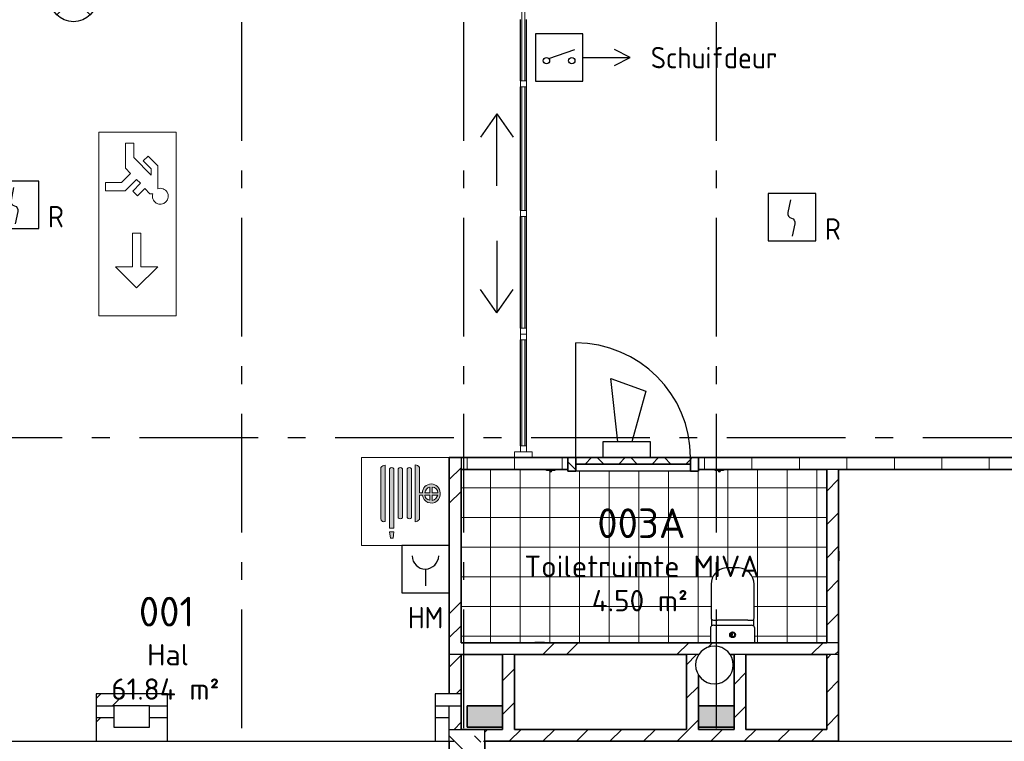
# Model space of a CAD drawing. Header units: millimetres. Extents: x -285236 to 84130, y -470 to 79511.
# Tile 72 of 192: x -15242 to -6945, y 22403 to 28483. Entities that reach past the tile are written whole.
import ezdxf
from ezdxf.enums import TextEntityAlignment as Align

# ---------------------------------------------------------------- set-up
doc = ezdxf.new("R2010")
doc.units = ezdxf.units.MM
doc.linetypes.add('NLRS_stramien', pattern=[1650, 1000, -250, 150, -250])
doc.layers.add('EL6511--', color=3, linetype='Continuous')
doc.layers.add('XREF', color=254, linetype='Continuous')
doc.styles.add('ISOCPEUR_1', font='isocpeur.ttf', dxfattribs={"height": 250})
doc.styles.add('ISOCPEUR_3', font='isocpeur.ttf', dxfattribs={"height": 180})
doc.styles.add('STABICAD-018', font='ISOCP.SHX', dxfattribs={"height": 180})
pattern_1 = [(45, (-29374, 17038.6), (-565.685, 565.685), []), (45, (-29174, 17038.6), (-565.685, 565.685), [])]
pattern_2 = [(45, (-29773.96, 17038.63), (-141.4214, 141.4214), [])]
pattern_3 = [(0, (-29773.96, 17038.63), (0, 250), []), (90, (-29773.96, 17038.63), (-250, 2e-14), [])]
pattern_4 = [(45, (-29773.96, 17038.63), (-141.4214, 141.4214), []), (135, (-29773.96, 17038.63), (-141.4214, -141.4214), [])]

# ---------------------------------------------------------------- blocks, each defined once
blk = doc.blocks.new('VB654UEH')
at = {"color": 0, "linetype": 'Continuous'}
for p, q in [((-2, 5), (-2, 1)), ((2, 5), (-2, 5)), ((2, 1), (2, 5)), ((-0.878, 2.922), (1.333, 3.667)), ((6, 3), (4.667, 3.667)), ((2, 3), (6, 3)), ((4.667, 2.333), (6, 3)), ((-2, 1), (2, 1))]:
    blk.add_line(p, q, dxfattribs=at)
for centre in [(-1.067, 2.733), (1.067, 2.733)]:
    blk.add_circle(centre, 0.267, dxfattribs=at)
at = {"color": 0, "linetype": 'Continuous', "style": 'STABICAD-018'}
for tag, p in [('CODING1', (-0.474, 15.785)), ('CODING2', (-0.2, 13.325)), ('ARTICLECODE', (1.447, 11.055)), ('FIREPROTECTION_PANEL', (1.447, 8.745)), ('FIREPROTECTION_ZONE', (0.796, 6.476)), ('FIREPROTECTION_HARDWARENUMBER', (8.083, 0.394))]:
    blk.add_attdef(tag, text='', height=1.8, dxfattribs=at).set_placement(p, align=Align.MIDDLE)
blk = doc.blocks.new('VB653ORM')
at = {"color": 0, "linetype": 'Continuous'}
for p, q in [((-2, 2), (-2, -2)), ((2, 2), (-2, 2)), ((2, -2), (2, 2)), ((-2, -2), (2, -2))]:
    blk.add_line(p, q, dxfattribs=at)
blk.add_lwpolyline([(-0.115, 1.468), (-0.337, 0.383, 0.399092), (-0.043, -0.089, -0.403068), (0.246, -0.559), (0.017, -1.602)], format="xyb", dxfattribs=at)
at = {"color": 0, "linetype": 'Continuous', "style": 'STABICAD-018'}
for tag, p in [('CODING1', (-1.221, 12.191)), ('CODING2', (-0.947, 9.731)), ('ARTICLECODE', (0.777, 6.96)), ('FIREPROTECTION_PANEL', (0.777, 4.649)), ('FIREPROTECTION_ZONE', (0.049, 2.882)), ('FIREPROTECTION_HARDWARENUMBER', (5.423, -4.399))]:
    blk.add_attdef(tag, text='', height=1.8, dxfattribs=at).set_placement(p, align=Align.MIDDLE)
blk.add_attdef('TEXT1', (3.46, -3.379), '', height=1.8, dxfattribs=at)
blk = doc.blocks.new('VB654ASG')
at = {"color": 0, "linetype": 'Continuous'}
blk.add_lwpolyline([(-0.743, 2.333), (-1.333, 7.667), (1.619, 6.6), (0.438, 2.333)], dxfattribs=at)
blk.add_lwpolyline([(2, 1), (2, 2.333), (-2, 2.333), (-2, 1)], close=True, dxfattribs=at)
at = {"color": 0, "linetype": 'Continuous', "style": 'STABICAD-018'}
for tag, p in [('CODING1', (4.741, 13.372)), ('CODING2', (5.016, 10.912)), ('ARTICLECODE', (6.529, 8.71)), ('FIREPROTECTION_PANEL', (6.529, 6.4)), ('FIREPROTECTION_ZONE', (6.011, 4.064)), ('FIREPROTECTION_HARDWARENUMBER', (13.565, -0.707))]:
    blk.add_attdef(tag, text='', height=1.8, dxfattribs=at).set_placement(p, align=Align.MIDDLE)
blk = doc.blocks.new('VB653HAM')
at = {"color": 0, "linetype": 'Continuous'}
for p, q in [((-2, 5), (-2, 1)), ((2, 5), (-2, 5)), ((2, 1), (2, 5)), ((0, 3), (0, 1.593)), ((-2, 1), (2, 1))]:
    blk.add_line(p, q, dxfattribs=at)
for major_axis, ratio, start_param, end_param in [((-0.795, 0.795), 0.999959, 0.785419, 2.356174), ((0.819, 0.819), 0.942311, 3.956683, 5.468095)]:
    blk.add_ellipse((0, 4.124), major_axis=major_axis, ratio=ratio, start_param=start_param, end_param=end_param, dxfattribs=at)
at = {"color": 0, "linetype": 'Continuous', "style": 'STABICAD-018'}
for tag, p in [('CODING1', (-0.941, 16.073)), ('CODING2', (-0.667, 13.612)), ('ARTICLECODE', (0.806, 11.293)), ('FIREPROTECTION_PANEL', (0.806, 8.983)), ('FIREPROTECTION_ZONE', (0.329, 6.764)), ('FIREPROTECTION_HARDWARENUMBER', (8.604, 4.455))]:
    blk.add_attdef(tag, text='', height=1.8, dxfattribs=at).set_placement(p, align=Align.MIDDLE)
blk.add_attdef('TEXT1', (2.861, 0.017), '', height=1.8, dxfattribs=at)
blk = doc.blocks.new('VB654NVI')
at = {"color": 0, "linetype": 'Continuous'}
for p, q in [((-1.414, 1.586), (1.414, 4.414)), ((-1.414, 4.414), (1.414, 1.586))]:
    blk.add_line(p, q, dxfattribs=at)
blk.add_circle((0, 3), 2, dxfattribs=at)
at = {"color": 0, "linetype": 'Continuous', "style": 'STABICAD-018'}
for tag, p in [('ARTICLECODE', (-2.661, 12.862)), ('FIREPROTECTION_PANEL', (0.003, 9.854)), ('CODING', (0, 7))]:
    blk.add_attdef(tag, text='', height=1.8, dxfattribs=at).set_placement(p, align=Align.MIDDLE)

msp = doc.modelspace()

# ---------------------------------------------------------------- hatches: boundary and pattern name
at = {"layer": 'XREF'}
h = msp.add_hatch(color=256, dxfattribs=at)
h.paths.add_polyline_path([(-11619.9934, 24052.653), (-11619.9934, 24792.6047), (-11622.1304, 24792.6047), (-11622.1304, 24052.653)])
h.paths.add_polyline_path([(-12095.2508, 24115.3867), (-12089.6762, 24168.4255), (-12124.7878, 24168.4255), (-12117.9169, 24115.3867)])
h.paths.add_polyline_path([(-12089.6762, 24197.7799), (-12089.6762, 24697.9888), (-12094.382, 24705.6389), (-12098.0028, 24708.3857), (-12102.2334, 24710.1771), (-12107.1229, 24710.9051), (-12107.3411, 24710.9051), (-12111.85, 24710.3296), (-12116.1718, 24708.5989), (-12122.192, 24703.0405), (-12122.855, 24702.2241), (-12124.7878, 24697.9888), (-12124.7878, 24197.7799), (-12095.2508, 24197.7799)])
h.paths.add_polyline_path([(-11910.3554, 24251.8892), (-11895.3912, 24255.5713), (-11889.1163, 24258.1676), (-11879.9394, 24264.4741), (-11872.2769, 24272.5533), (-11872.2769, 24477.5456), (-11846.6654, 24477.5456), (-11842.7935, 24459.6539), (-11834.6704, 24443.2489), (-11822.788, 24429.3236), (-11807.8653, 24418.7207), (-11790.4723, 24412.0404), (-11772.6412, 24409.8095), (-11754.4717, 24412.0404), (-11737.3967, 24418.6399), (-11722.4498, 24429.2085), (-11710.5354, 24443.1065), (-11702.3747, 24459.4928), (-11698.4617, 24477.3756), (-11699.0331, 24495.6726), (-11702.3747, 24516.9691), (-11710.5354, 24535.0446), (-11722.6714, 24549.9538), (-11736.4976, 24560.563), (-11754.5691, 24568.0484), (-11773.9621, 24570.6016), (-11793.3552, 24568.0484), (-11811.5623, 24560.4589), (-11826.945, 24548.6554), (-11838.8526, 24533.1371), (-11846.338, 24515.0656), (-11848.8911, 24495.6726), (-11872.2769, 24495.6726), (-11873.0649, 24710.9051), (-11879.4383, 24718.8228), (-11888.5527, 24725.7049), (-11899.07, 24730.1572), (-11910.3554, 24731.9109), (-11910.3554, 24253.2334)])
h.paths.add_polyline_path([(-12174.1789, 24252.4359), (-12168.1218, 24253.2334), (-12162.4775, 24255.5713), (-12162.4775, 24729.2106), (-12172.5584, 24727.3314), (-12182.0343, 24723.4117), (-12190.497, 24717.6203), (-12197.5819, 24710.2067), (-12196.7844, 24269.7817), (-12194.4465, 24264.1374), (-12190.7273, 24259.2905), (-12185.8804, 24255.5713), (-12180.2361, 24253.2334)])
h.paths.add_polyline_path([(-12034.1548, 24277.2788), (-12027.4956, 24278.5274), (-12022.7529, 24280.8791), (-12018.8274, 24284.2905), (-12016.8376, 24286.6335), (-12017.8745, 24701.2263), (-12022.0803, 24706.602), (-12030.134, 24710.5258), (-12039.0859, 24710.1771), (-12046.81, 24705.6389), (-12051.4719, 24697.9888), (-12051.4719, 24286.6335), (-12048.1612, 24282.735), (-12040.8139, 24278.5274), (-12034.9777, 24277.3812)])
h.paths.add_polyline_path([(-11959.5718, 24277.3812), (-11950.8164, 24278.5274), (-11946.055, 24280.8791), (-11944.998, 24281.4904), (-11941.3122, 24285.0926), (-11941.6211, 24699.9002), (-11946.555, 24706.602), (-11954.6086, 24710.5258), (-11963.5605, 24710.1771), (-11971.2846, 24705.6389), (-11975.9465, 24697.9888), (-11975.9465, 24288.5503), (-11971.2842, 24282.735), (-11967.0138, 24279.767), (-11961.892, 24277.9105)])
h.paths.add_polyline_path([(-11766.4796, 24432.2629), (-11766.4796, 24477.5456), (-11718.669, 24477.5456), (-11724.2031, 24464.0889), (-11731.961, 24452.874), (-11742.0712, 24443.4766), (-11754.4717, 24436.3048), (-11762.4215, 24433.6289)])
h.paths.add_polyline_path([(-11785.6984, 24435.4221), (-11798.5312, 24437.6571), (-11809.7752, 24443.3792), (-11815.4842, 24447.7598), (-11822.788, 24457.9554), (-11826.945, 24470.8844), (-11826.945, 24477.5456), (-11785.6984, 24477.5456), (-11785.6984, 24436.8575)])
h.paths.add_polyline_path([(-11719.3263, 24495.6726), (-11766.4796, 24495.6726), (-11766.4796, 24544.4893), (-11753.8449, 24542.8259), (-11742.0712, 24537.9491), (-11731.961, 24530.1912), (-11724.2031, 24520.0809), (-11719.3263, 24508.3073), (-11718.669, 24495.6726)])
h.paths.add_polyline_path([(-11809.7752, 24495.6726), (-11827.8219, 24495.6726), (-11822.788, 24513.2682), (-11818.7422, 24521.3555), (-11807.8653, 24533.0845), (-11798.5312, 24539.6192), (-11785.6984, 24544.4893), (-11785.6984, 24495.6726), (-11807.8653, 24495.6726)])
at = {"layer": 'XREF', "lineweight": 9}
h = msp.add_hatch(dxfattribs=at)
h.set_pattern_fill('FP_6', color=256, angle=45, style=0, pattern_type=2)
h.set_pattern_definition([(45, (-29374, 17038.6), (-565.685, 565.685), []), (45, (-29174, 17038.6), (-565.685, 565.685), [])])
h.paths.add_polyline_path([(-11522.1304, 23232.6047), (-11522.1304, 24792.6047), (-11622.1304, 24792.6047), (-11622.1304, 23232.6047)])
h = msp.add_hatch(dxfattribs=at)
h.set_pattern_fill('FP_35', color=256, angle=-270, style=0, pattern_type=2)
h.set_pattern_definition([(270, (-3872.13, 24792.6), (400, 1e-12), [])])
h.paths.add_polyline_path([(2367.8696, 24692.6047), (3777.8696, 24692.6047), (3777.8696, 24792.6047), (-882.1304, 24792.6047), (-882.1304, 24692.6047), (1091.1516, 24692.6047), (1094.43, 24700.5194), (1119.6583, 24733.3976), (1152.5365, 24758.6259), (1190.824, 24774.4851), (1231.9115, 24779.8944), (1272.999, 24774.4851), (1311.2865, 24758.6259), (1344.1647, 24733.3976), (1369.393, 24700.5194), (1372.6714, 24692.6047), (1548.0284, 24692.6047)])
h.paths.add_polyline_path([(-2537.1304, 24692.6047), (-2537.1304, 24792.6047), (-4587.0067, 24792.6047), (-4587.0067, 24692.6047)])
h.paths.add_polyline_path([(-8342.0067, 24692.6047), (-6242.0067, 24692.6047), (-6242.0067, 24792.6047), (-9522.1304, 24792.6047), (-9522.1304, 24692.6047), (-8442.0067, 24692.6047)])
h.paths.add_polyline_path([(-10976.5879, 24692.6047), (-10622.1304, 24692.6047), (-10622.1304, 24792.6047), (-11522.1304, 24792.6047), (-11522.1304, 24692.6047)])
h = msp.add_hatch(dxfattribs=at)
h.set_pattern_fill('FP_132', color=256, angle=180, style=0, pattern_type=2)
h.set_pattern_definition(pattern_4)
h.paths.add_polyline_path([(-10622.1304, 24678.6047), (-10555.1304, 24678.6047), (-10555.1304, 24792.6047), (-10622.1304, 24792.6047), (-10622.1304, 24692.6047)])
h.paths.add_polyline_path([(-9522.1304, 24678.6047), (-9522.1304, 24792.6047), (-9589.1304, 24792.6047), (-9589.1304, 24678.6047)])
h = msp.add_hatch(dxfattribs=at)
h.set_pattern_fill('FP_132', color=256, angle=180, style=0, pattern_type=2)
h.set_pattern_definition(pattern_4)
h.paths.add_polyline_path([(-9589.1304, 24738.6047), (-9589.1304, 24792.6047), (-10555.1304, 24792.6047), (-10555.1304, 24738.6047), (-9724.1262, 24738.6047)])
h = msp.add_hatch(dxfattribs=at)
h.set_pattern_fill('FP_111', color=256, style=0, pattern_type=2)
h.set_pattern_definition(pattern_3)
h.paths.add_polyline_path([(-11072.1304, 23232.6047), (-10900.5738, 23232.6047), (-10900.5738, 23237.6047), (-10820.5738, 23237.6047), (-10820.5738, 23232.6047), (-9416.1853, 23232.7035), (-9421.9986, 23237.1964), (-9422.1304, 23238.3221), (-9421.247, 23358.4884), (-9417.4235, 23367.4348), (-9412.7562, 23373.2906), (-9411.9513, 23374.1757), (-9411.9513, 23431.9248), (-9415.0652, 23440.8398), (-9415.0652, 23726.0118), (-9410.9056, 23759.8236), (-9398.6749, 23791.619), (-9379.1025, 23819.502), (-9353.3556, 23841.8097), (-9322.9696, 23857.2119), (-9289.7564, 23864.79), (-9179.017, 23864.79), (-9145.7826, 23857.1898), (-9115.3817, 23841.7603), (-9089.6275, 23819.4216), (-9070.0564, 23791.5064), (-9057.8357, 23759.6797), (-9053.6942, 23725.8398), (-9054.0645, 23436.8022), (-9056.953, 23429.2614), (-9056.8469, 23373.2906), (-9052.4165, 23368.5395), (-9049.1367, 23363.0042), (-9047.1676, 23357.3759), (-9046.4162, 23350.7017), (-9047.3701, 23235.6047), (-9052.3951, 23232.6047), (-8442.0067, 23232.6047), (-8442.0067, 24692.6047), (-9307.2819, 24692.6047), (-9307.2819, 24687.6047), (-9312.2819, 24687.6047), (-9312.2819, 24685.6047), (-9338.6216, 24685.0863), (-9337.4467, 24682.4809), (-9342.282, 24674.1061), (-9352.2818, 24674.1061), (-9357.117, 24683.0514), (-9355.9421, 24685.6047), (-9382.2819, 24685.6047), (-9382.2819, 24687.6047), (-9387.2819, 24687.6047), (-9387.2819, 24692.6047), (-9522.1304, 24692.6047), (-9522.1304, 24678.6047), (-10622.1304, 24678.6047), (-10622.1304, 24692.6047), (-10727.2819, 24692.6047), (-10727.2819, 24687.6047), (-10732.2819, 24687.6047), (-10732.2819, 24685.6047), (-10758.6216, 24685.0863), (-10757.4467, 24682.4809), (-10762.282, 24674.1061), (-10772.2818, 24674.1061), (-10777.117, 24683.0514), (-10775.9421, 24685.6047), (-10802.2819, 24685.6047), (-10802.2819, 24687.6047), (-10807.2819, 24687.6047), (-10807.2819, 24692.6047), (-11522.1304, 24692.6047), (-11522.1304, 23232.6047), (-11172.1304, 23232.6047)])
h = msp.add_hatch(dxfattribs=at)
h.set_pattern_fill('FP_111', color=256, style=0, pattern_type=2)
h.set_pattern_definition(pattern_3)
h.paths.add_polyline_path([(-11072.1304, 23232.6047), (-10900.5738, 23232.6047), (-10900.5738, 23237.6047), (-10820.5738, 23237.6047), (-10820.5738, 23232.6047), (-9416.1853, 23232.7035), (-9421.9986, 23237.1964), (-9422.1304, 23238.3221), (-9421.247, 23358.4884), (-9417.4235, 23367.4348), (-9412.7562, 23373.2906), (-9411.9513, 23374.1757), (-9411.9513, 23431.9248), (-9415.0652, 23440.8398), (-9415.0652, 23726.0118), (-9410.9056, 23759.8236), (-9398.6749, 23791.619), (-9379.1025, 23819.502), (-9353.3556, 23841.8097), (-9322.9696, 23857.2119), (-9289.7564, 23864.79), (-9179.017, 23864.79), (-9145.7826, 23857.1898), (-9115.3817, 23841.7603), (-9089.6275, 23819.4216), (-9070.0564, 23791.5064), (-9057.8357, 23759.6797), (-9053.6942, 23725.8398), (-9054.0645, 23436.8022), (-9056.953, 23429.2614), (-9056.8469, 23373.2906), (-9052.4165, 23368.5395), (-9049.1367, 23363.0042), (-9047.1676, 23357.3759), (-9046.4162, 23350.7017), (-9047.3701, 23235.6047), (-9052.3951, 23232.6047), (-8442.0067, 23232.6047), (-8442.0067, 24692.6047), (-9307.2819, 24692.6047), (-9307.2819, 24687.6047), (-9312.2819, 24687.6047), (-9312.2819, 24685.6047), (-9338.6216, 24685.0863), (-9337.4467, 24682.4809), (-9342.282, 24674.1061), (-9352.2818, 24674.1061), (-9357.117, 24683.0514), (-9355.9421, 24685.6047), (-9382.2819, 24685.6047), (-9382.2819, 24687.6047), (-9387.2819, 24687.6047), (-9387.2819, 24692.6047), (-9522.1304, 24692.6047), (-9522.1304, 24678.6047), (-10622.1304, 24678.6047), (-10622.1304, 24692.6047), (-10727.2819, 24692.6047), (-10727.2819, 24687.6047), (-10732.2819, 24687.6047), (-10732.2819, 24685.6047), (-10758.6216, 24685.0863), (-10757.4467, 24682.4809), (-10762.282, 24674.1061), (-10772.2818, 24674.1061), (-10777.117, 24683.0514), (-10775.9421, 24685.6047), (-10802.2819, 24685.6047), (-10802.2819, 24687.6047), (-10807.2819, 24687.6047), (-10807.2819, 24692.6047), (-11522.1304, 24692.6047), (-11522.1304, 23232.6047), (-11172.1304, 23232.6047)])
h = msp.add_hatch(dxfattribs=at)
h.set_pattern_fill('FP_43', color=256, style=0, pattern_type=2)
h.set_pattern_definition(pattern_2)
h.paths.add_polyline_path([(-8342.0067, 22402.6066), (-8342.0067, 23132.6047), (-8442.0067, 23132.6047), (-8442.0067, 22402.6066)])
h.paths.add_polyline_path([(-8442.0067, 23232.6047), (-8342.0067, 23232.6047), (-8342.0067, 24692.6047), (-8442.0067, 24692.6047), (-8442.0067, 23577.06)])
h = msp.add_hatch(dxfattribs=at)
h.set_pattern_fill('FP_7', color=256, angle=45, style=0, pattern_type=2)
h.set_pattern_definition(pattern_1)
h.paths.add_polyline_path([(-11172.1304, 23132.6047), (-9519.1368, 23132.8818), (-9499.9336, 23157.908), (-9467.0554, 23183.1364), (-9428.7679, 23198.9956), (-9387.6804, 23204.4048), (-9346.5928, 23198.9956), (-9306.639, 23181.8577), (-9272.8208, 23154.5113), (-9256.0112, 23132.6047), (-8342.0067, 23132.6047), (-8342.0067, 23232.6047), (-11622.1304, 23232.6047), (-11622.1304, 23132.6047), (-11522.1304, 23132.6047)])
h = msp.add_hatch(dxfattribs=at)
h.set_pattern_fill('FP_43', color=256, style=0, pattern_type=2)
h.set_pattern_definition(pattern_2)
h.paths.add_polyline_path([(-11522.1304, 22502.6047), (-11522.1304, 22702.6047), (-11622.1304, 22702.6047), (-11622.1304, 22502.6047)])
h.paths.add_polyline_path([(-11622.1304, 22802.6047), (-11522.1304, 22802.6047), (-11522.1304, 23132.6047), (-11622.1304, 23132.6047), (-11622.1304, 22933.6851)])
h = msp.add_hatch(dxfattribs=at)
h.set_pattern_fill('FP_43', color=256, style=0, pattern_type=2)
h.set_pattern_definition(pattern_2)
h.paths.add_polyline_path([(-11072.1304, 22502.6047), (-11072.1304, 23132.6047), (-11172.1304, 23132.6047), (-11172.1304, 22502.6047)])
h = msp.add_hatch(dxfattribs=at)
h.set_pattern_fill('FP_43', color=256, style=0, pattern_type=2)
h.set_pattern_definition(pattern_2)
h.paths.add_polyline_path([(-9522.1304, 22502.6047), (-9522.1304, 22962.3291), (-9525.1619, 22966.2798), (-9541.0211, 23004.5673), (-9546.4304, 23045.6548), (-9539.4178, 23090.6131), (-9525.1619, 23125.0298), (-9522.1304, 23128.9806), (-9522.1304, 23132.6047), (-9622.1304, 23132.6047), (-9622.1304, 22502.6047)])
h = msp.add_hatch(dxfattribs=at)
h.set_pattern_fill('FP_43', color=256, style=0, pattern_type=2)
h.set_pattern_definition(pattern_2)
h.paths.add_polyline_path([(-9122.1304, 22502.6047), (-9122.1304, 23132.6047), (-9222.1304, 23132.6047), (-9222.1304, 22502.6047)])
h = msp.add_hatch(dxfattribs=at)
h.set_pattern_fill('FP_6', color=256, angle=45, style=0, pattern_type=2)
h.set_pattern_definition(pattern_1)
h.paths.add_polyline_path([(-11742.1304, 22702.6047), (-11522.1304, 22702.6047), (-11522.1304, 22802.6047), (-11742.1304, 22802.6047)])
h.paths.add_polyline_path([(-14597.1304, 22702.6047), (-13997.1304, 22702.6047), (-13997.1304, 22802.6047), (-14597.1304, 22802.6047), (-14597.1304, 22788.7361)])
h.paths.add_polyline_path([(-16972.1304, 22702.6047), (-16852.1304, 22702.6047), (-16852.1304, 22802.6047), (-16972.1304, 22802.6047)])
at = {"layer": 'XREF'}
for points in [[(-11314.9304, 22522.6047), (-11172.1304, 22522.6047), (-11172.1304, 22702.6047), (-11472.1304, 22702.6047), (-11472.1304, 22522.6047), (-11322.1304, 22522.6047)], [(-9364.9304, 22522.6047), (-9222.1304, 22522.6047), (-9222.1304, 22702.6047), (-9522.1304, 22702.6047), (-9522.1304, 22522.6047), (-9372.1304, 22522.6047)]]:
    msp.add_hatch(color=256, dxfattribs=at).paths.add_polyline_path(points)
at = {"layer": 'XREF', "lineweight": 9}
h = msp.add_hatch(dxfattribs=at)
h.set_pattern_fill('FP_6', color=256, angle=45, style=0, pattern_type=2)
h.set_pattern_definition(pattern_1)
h.paths.add_polyline_path([(-11742.1304, 22402.6047), (-11622.1304, 22402.6066), (-11622.1304, 22602.6047), (-11742.1304, 22602.6047), (-11742.1281, 22402.6066)])
h.paths.add_polyline_path([(-16972.1302, 22402.6066), (-16852.1304, 22402.6066), (-16852.1304, 22602.6047), (-16972.1304, 22602.6047), (-16972.1304, 22409.1177)])
h.paths.add_polyline_path([(-13997.1327, 22402.6066), (-13997.1304, 22402.6066), (-13997.1304, 22602.6047), (-14147.1304, 22602.6047), (-14147.1304, 22522.6047), (-14447.1304, 22522.6047), (-14447.1304, 22602.6047), (-14597.1304, 22602.6047), (-14597.1304, 22402.6066)])
h = msp.add_hatch(dxfattribs=at)
h.set_pattern_fill('FP_63', color=256, angle=45, style=0, pattern_type=2)
h.set_pattern_definition([(315, (-11622.13, 19902.6), (212.132, 212.132), []), (315, (-11622.13, 19690.47), (212.132, 212.132), [75, -75])])
h.paths.add_polyline_path([(-11322.1304, 17402.6047), (-11322.1304, 22502.6047), (-11622.1304, 22502.6047), (-11622.1304, 17402.6047), (-11394.0751, 17402.6047)])
h = msp.add_hatch(dxfattribs=at)
h.set_pattern_fill('FP_43', color=256, style=0, pattern_type=2)
h.set_pattern_definition(pattern_2)
h.paths.add_polyline_path([(-11322.1044, 22402.6062), (-8442.0067, 22402.6066), (-8442.0067, 22502.6047), (-11322.1304, 22502.6047), (-11322.1256, 22402.6066)])

# ---------------------------------------------------------------- linework, layer by layer
at = {"layer": 'XREF', "linetype": 'NLRS_stramien'}
for p, q in [((-13372.1304, 77962.7572), (-13372.1304, 8370.0218)), ((-11502.1304, 77962.7572), (-11502.1304, 8370.0218)), ((-9372.1304, 77962.7572), (-9372.1304, 8370.0218)), ((-47232.6128, 24962.6047), (64223.889, 24962.6047)), ((-47232.6128, 22402.6047), (64223.889, 22402.6047))]:
    msp.add_line(p, q, dxfattribs=at)
at = {"layer": 'XREF', "lineweight": 18}
for p, q in [((-11009.6304, 28857.6047), (-11009.6304, 27966.3547)), ((-10984.6304, 27966.3547), (-10984.6304, 28857.6047)), ((-11009.6304, 27966.3547), (-10984.6304, 27966.3547)), ((-11009.6304, 27916.3547), (-11009.6304, 26875.1047)), ((-10984.6304, 27916.3547), (-11009.6304, 27916.3547)), ((-10984.6304, 26875.1047), (-10984.6304, 27916.3547)), ((-11022.1304, 26875.1047), (-11022.1304, 26825.1047)), ((-10972.1304, 26875.1047), (-11022.1304, 26875.1047)), ((-11022.1304, 26825.1047), (-10972.1304, 26825.1047)), ((-11009.6304, 26875.1047), (-10984.6304, 26875.1047)), ((-11009.6304, 26825.1047), (-11009.6304, 25883.8547)), ((-10984.6304, 26825.1047), (-11009.6304, 26825.1047)), ((-10984.6304, 25883.8547), (-10984.6304, 26825.1047)), ((-10972.1304, 26825.1047), (-10972.1304, 26875.1047)), ((-11022.1304, 25833.8547), (-11022.1304, 25783.8547)), ((-10972.1304, 25833.8547), (-11022.1304, 25833.8547)), ((-11009.6304, 25883.8547), (-10984.6304, 25883.8547)), ((-10972.1304, 25783.8547), (-10972.1304, 25833.8547)), ((-11022.1304, 25783.8547), (-10972.1304, 25783.8547)), ((-11009.6304, 25783.8547), (-11009.6304, 24892.6047)), ((-10984.6304, 25783.8547), (-11009.6304, 25783.8547)), ((-10984.6304, 24892.6047), (-10984.6304, 25783.8547)), ((-11009.6304, 24892.6047), (-10984.6304, 24892.6047))]:
    msp.add_line(p, q, dxfattribs=at)
at = {"layer": 'XREF'}
for p, q in [((-11022.1304, 27966.3547), (-11022.1304, 28482.8575)), ((-10972.1304, 27966.3547), (-10972.1304, 28482.8575)), ((-11022.1304, 26875.1047), (-11022.1304, 27916.3547)), ((-10972.1304, 26875.1047), (-10972.1304, 27916.3547)), ((-11222.1304, 27688.076), (-11357.4233, 27491.6093)), ((-11222.1304, 27688.076), (-11084.472, 27491.4795)), ((-11222.1304, 27081.7074), (-11222.1304, 27677.6047)), ((-11022.1304, 25883.8547), (-11022.1304, 26825.1047)), ((-10972.1304, 25883.8547), (-10972.1304, 26825.1047)), ((-11222.1304, 26618.502), (-11222.1304, 26022.6047)), ((-11222.1304, 26012.1334), (-11357.4233, 26208.6001)), ((-11222.1304, 26012.1334), (-11084.472, 26208.7298)), ((-11022.1304, 24892.6047), (-11022.1304, 25783.8547)), ((-10972.1304, 24892.6047), (-10972.1304, 25783.8547)), ((-10555.1304, 24792.6047), (-10555.1304, 25758.6047)), ((-10807.2819, 24687.6047), (-10807.2819, 24692.6047)), ((-10727.2819, 24687.6047), (-10807.2819, 24687.6047)), ((-10802.2819, 24687.6047), (-10802.2819, 24685.6047)), ((-10732.2819, 24685.6047), (-10802.2819, 24685.6047)), ((-10777.2819, 24685.6047), (-10777.2819, 24680.6047)), ((-10777.2819, 24685.6047), (-10777.2819, 24680.6047)), ((-10777.2819, 24680.6047), (-10757.2819, 24680.6047)), ((-10777.2819, 24680.6047), (-10775.9421, 24680.6047)), ((-10758.6216, 24680.6047), (-10757.2819, 24680.6047)), ((-10757.2819, 24680.6047), (-10757.2819, 24685.6047)), ((-10757.2819, 24680.6047), (-10757.2819, 24685.6047)), ((-10732.2819, 24687.6047), (-10732.2819, 24685.6047)), ((-10727.2819, 24692.6047), (-10727.2819, 24687.6047)), ((-9589.1304, 24678.6047), (-10555.1304, 24678.6047)), ((-9387.2819, 24687.6047), (-9387.2819, 24692.6047)), ((-9307.2819, 24687.6047), (-9387.2819, 24687.6047)), ((-9382.2819, 24687.6047), (-9382.2819, 24685.6047)), ((-9312.2819, 24685.6047), (-9382.2819, 24685.6047)), ((-9357.2819, 24685.6047), (-9357.2819, 24680.6047)), ((-9357.2819, 24685.6047), (-9357.2819, 24680.6047)), ((-9357.2819, 24680.6047), (-9337.2819, 24680.6047)), ((-9357.2819, 24680.6047), (-9355.9421, 24680.6047)), ((-9338.6216, 24680.6047), (-9337.2819, 24680.6047)), ((-9337.2819, 24680.6047), (-9337.2819, 24685.6047)), ((-9337.2819, 24680.6047), (-9337.2819, 24685.6047)), ((-9312.2819, 24687.6047), (-9312.2819, 24685.6047)), ((-9307.2819, 24692.6047), (-9307.2819, 24687.6047)), ((-9179.017, 23864.79), (-9289.7564, 23864.79)), ((-9179.017, 23864.79), (-9289.7564, 23864.79)), ((-9415.0652, 23726.0118), (-9415.0652, 23439.2311)), ((-9415.0652, 23726.0118), (-9415.0652, 23439.2311)), ((-9053.6942, 23440.8398), (-9053.6942, 23725.8398)), ((-9053.6942, 23440.8398), (-9053.6942, 23725.8398)), ((-9411.9513, 23431.9248), (-9411.9513, 23374.1757)), ((-9411.9513, 23431.9248), (-9411.9513, 23374.1757)), ((-9395.7571, 23423.3127), (-9361.4616, 23423.3127)), ((-9395.7571, 23423.3127), (-9361.4616, 23423.3127)), ((-9361.4616, 23423.3127), (-9361.4616, 23427.2646)), ((-9361.4616, 23427.2646), (-9107.3047, 23427.2646)), ((-9361.4616, 23423.3127), (-9361.4616, 23427.2646)), ((-9361.4616, 23427.2646), (-9107.3047, 23427.2646)), ((-9107.3047, 23427.2646), (-9107.3047, 23423.2886)), ((-9107.3047, 23427.2646), (-9107.3047, 23423.2886)), ((-9107.3047, 23423.2886), (-9074.7137, 23423.2886)), ((-9107.3047, 23423.2886), (-9074.7137, 23423.2886)), ((-9056.953, 23373.2906), (-9056.953, 23429.2614)), ((-9056.953, 23373.2906), (-9056.953, 23429.2614)), ((-9422.1304, 23351.4875), (-9422.1304, 23238.3221)), ((-9422.1304, 23351.4875), (-9422.1304, 23238.3221)), ((-9393.7357, 23380.6872), (-9076.1238, 23380.6872)), ((-9393.7357, 23380.6872), (-9076.1238, 23380.6872)), ((-9046.5682, 23238.5976), (-9046.5682, 23350.379)), ((-9046.5682, 23238.5976), (-9046.5682, 23350.379)), ((-9046.4161, 23238.5654), (-9046.4161, 23350.7017)), ((-9046.4161, 23238.5654), (-9046.4161, 23350.7017)), ((-9046.4161, 23238.5654), (-9046.4161, 23350.7017)), ((-9046.4161, 23238.5654), (-9046.4161, 23350.7017)), ((-9239.4597, 23304.5161), (-9251.1695, 23304.5161)), ((-9239.4597, 23304.5161), (-9251.1695, 23304.5161)), ((-9251.1601, 23296.6393), (-9239.4597, 23296.6393)), ((-9251.1601, 23296.6393), (-9239.4597, 23296.6393)), ((-13997.1304, 22802.6047), (-14597.1304, 22802.6047)), ((-14597.1304, 22802.6047), (-14597.1304, 22402.6047)), ((-13997.1304, 22402.6047), (-13997.1304, 22802.6047)), ((-11622.1304, 22802.6047), (-11742.1304, 22802.6047)), ((-11742.1304, 22802.6047), (-11742.1304, 22402.6047)), ((-14147.1304, 22702.6047), (-14447.1304, 22702.6047)), ((-14447.1304, 22702.6047), (-14447.1304, 22602.6047)), ((-14147.1304, 22602.6047), (-14147.1304, 22702.6047)), ((-14447.1304, 22602.6047), (-14447.1304, 22522.6047)), ((-14147.1304, 22522.6047), (-14147.1304, 22602.6047)), ((-14447.1304, 22522.6047), (-14147.1304, 22522.6047)), ((-16852.1304, 22402.6047), (-14597.1304, 22402.6047)), ((-14597.1304, 22402.6047), (-13997.1304, 22402.6047)), ((-13997.1304, 22402.6047), (-11742.1304, 22402.6047)), ((-11742.1304, 22402.6047), (-11622.1304, 22402.6047)), ((-8342.0067, 22402.6047), (-6092.0067, 22402.6047))]:
    msp.add_line(p, q, dxfattribs=at)
at = {"layer": 'XREF', "lineweight": 18, "extrusion": (0, 0, -1)}
for p, q in [((-11022.1304, 27966.3547), (-11022.1304, 27916.3547)), ((-10972.1304, 27966.3547), (-11022.1304, 27966.3547)), ((-10972.1304, 27916.3547), (-10972.1304, 27966.3547)), ((-11022.1304, 27916.3547), (-10972.1304, 27916.3547)), ((-11022.1304, 25883.8547), (-11022.1304, 25833.8547)), ((-10972.1304, 25883.8547), (-11022.1304, 25883.8547)), ((-11022.1304, 25833.8547), (-10972.1304, 25833.8547)), ((-10972.1304, 25833.8547), (-10972.1304, 25883.8547)), ((-11022.1304, 24892.6047), (-11022.1304, 24842.6047)), ((-10972.1304, 24892.6047), (-11022.1304, 24892.6047)), ((-10972.1304, 24842.6047), (-10972.1304, 24892.6047)), ((-11072.1304, 24842.6047), (-11072.1304, 24792.6047)), ((-10922.1304, 24842.6047), (-11072.1304, 24842.6047)), ((-11022.1304, 24842.6047), (-10972.1304, 24842.6047)), ((-10922.1304, 24792.6047), (-10922.1304, 24842.6047)), ((-11072.1304, 24792.6047), (-10922.1304, 24792.6047))]:
    msp.add_line(p, q, dxfattribs=at)
at = {"layer": 'XREF', "lineweight": 13}
for p, q in [((-13924.2825, 27535.1746), (-14574.3121, 27535.1746)), ((-14574.3121, 27535.1746), (-14574.3121, 25987.3476)), ((-13924.2825, 27535.1746), (-14574.3121, 27535.1746)), ((-14574.3121, 27535.1746), (-14574.3121, 25987.3476)), ((-13924.2825, 25987.3476), (-13924.2825, 27535.1746)), ((-13924.2825, 25987.3476), (-13924.2825, 27535.1746)), ((-14350.7354, 27230.5623), (-14350.7354, 27442.8779)), ((-14350.7354, 27442.8779), (-14279.6758, 27442.8779)), ((-14279.6758, 27442.8779), (-14279.6758, 27320.2923)), ((-14279.6758, 27320.2923), (-14133.1596, 27173.7761)), ((-14200.3713, 27293.7621), (-14160.1739, 27333.9595)), ((-14160.1739, 27333.9595), (-14077.2822, 27251.0677)), ((-14307.1532, 27186.9801), (-14350.7354, 27230.5623)), ((-14133.1596, 27226.5503), (-14200.3713, 27293.7621)), ((-14133.1596, 27173.7761), (-14133.1596, 27226.5503)), ((-14077.2822, 27251.0677), (-14077.2822, 27058.3745)), ((-14382.9577, 27111.1757), (-14307.1532, 27186.9801)), ((-14256.9065, 27136.7334), (-14353.5239, 27040.116)), ((-14224.2615, 27104.0884), (-14256.9065, 27136.7334)), ((-14517.4644, 27040.116), (-14517.4644, 27111.1757)), ((-14517.4644, 27111.1757), (-14382.9577, 27111.1757)), ((-14289.2834, 27039.0665), (-14224.2615, 27104.0884)), ((-14187.9127, 27060.0424), (-14249.086, 26998.8691)), ((-14143.9516, 27016.0813), (-14187.9127, 27060.0424)), ((-14353.5239, 27040.116), (-14517.4644, 27040.116)), ((-14249.086, 26998.8691), (-14289.2834, 27039.0665)), ((-14119.5755, 27016.0813), (-14143.9516, 27016.0813)), ((-14291.7005, 26399.967), (-14291.7005, 26684.2055)), ((-14291.7005, 26684.2055), (-14220.6409, 26684.2055)), ((-14220.6409, 26684.2055), (-14220.6409, 26399.967)), ((-14256.1707, 26222.3179), (-14433.8198, 26399.967)), ((-14433.8198, 26399.967), (-14291.7005, 26399.967)), ((-14078.5216, 26399.967), (-14256.1707, 26222.3179)), ((-14220.6409, 26399.967), (-14078.5216, 26399.967)), ((-14574.3121, 25987.3476), (-13924.2825, 25987.3476)), ((-14574.3121, 25987.3476), (-13924.2825, 25987.3476)), ((-11619.9934, 24792.6047), (-12362.1304, 24792.6047)), ((-12362.1304, 24792.6047), (-12362.1304, 24052.653)), ((-11622.1304, 24792.6047), (-12362.1304, 24792.6047)), ((-12362.1304, 24792.6047), (-12362.1304, 24052.653)), ((-12162.4775, 24729.2106), (-12162.4775, 24255.5713)), ((-11910.3554, 24251.8892), (-11910.3554, 24731.9109)), ((-11622.1304, 24052.653), (-11622.1304, 24792.6047)), ((-11619.9934, 24052.653), (-11619.9934, 24792.6047)), ((-12197.5819, 24275.8389), (-12197.5819, 24710.2067)), ((-12124.7878, 24197.7799), (-12124.7878, 24697.9888)), ((-12089.6762, 24697.9888), (-12089.6762, 24197.7799)), ((-12051.4719, 24286.6335), (-12051.4719, 24697.9888)), ((-12016.8376, 24699.3376), (-12016.8376, 24286.6335)), ((-11975.9465, 24288.5503), (-11975.9465, 24697.9888)), ((-11941.3122, 24699.3376), (-11941.3122, 24285.0926)), ((-11872.2769, 24709.9263), (-11872.2769, 24495.6726)), ((-11872.2769, 24495.6726), (-11848.8911, 24495.6726)), ((-11846.6654, 24477.5456), (-11872.2769, 24477.5456)), ((-11872.2769, 24477.5456), (-11872.2769, 24272.5533)), ((-11827.8219, 24495.6726), (-11785.6984, 24495.6726)), ((-11785.6984, 24477.5456), (-11827.8219, 24477.5456)), ((-11785.6984, 24495.6726), (-11785.6984, 24544.4893)), ((-11785.6984, 24435.4221), (-11785.6984, 24477.5456)), ((-11766.4796, 24544.4893), (-11766.4796, 24495.6726)), ((-11766.4796, 24495.6726), (-11717.6629, 24495.6726)), ((-11766.4796, 24477.5456), (-11766.4796, 24432.2629)), ((-11718.669, 24477.5456), (-11766.4796, 24477.5456)), ((-12089.6762, 24197.7799), (-12124.7878, 24197.7799)), ((-12124.7878, 24168.4255), (-12089.6762, 24168.4255)), ((-12117.9169, 24115.3867), (-12124.7878, 24168.4255)), ((-12089.6762, 24168.4255), (-12095.2508, 24115.3867)), ((-12095.2508, 24115.3867), (-12117.9169, 24115.3867)), ((-12362.1304, 24052.653), (-11619.9934, 24052.653)), ((-12362.1304, 24052.653), (-11622.1304, 24052.653)), ((-14447.1304, 22702.6047), (-14147.1304, 22702.6047)), ((-14447.1304, 22522.6047), (-14447.1304, 22702.6047)), ((-14147.1304, 22702.6047), (-14147.1304, 22522.6047)), ((-14147.1304, 22522.6047), (-14447.1304, 22522.6047))]:
    msp.add_line(p, q, dxfattribs=at)
at = {"layer": 'XREF', "lineweight": 35}
for p, q in [((-11622.1304, 24792.6047), (-11622.1304, 22802.6047)), ((-10622.1304, 24792.6047), (-11622.1304, 24792.6047)), ((-10622.1304, 24692.6047), (-10622.1304, 24792.6047)), ((-10622.1304, 24792.6047), (-10555.1304, 24792.6047)), ((-10622.1304, 24678.6047), (-10622.1304, 24792.6047)), ((-10555.1304, 24792.6047), (-10555.1304, 24678.6047)), ((-10555.1304, 24738.6047), (-10555.1304, 24792.6047)), ((-10555.1304, 24792.6047), (-9589.1304, 24792.6047)), ((-9589.1304, 24738.6047), (-10555.1304, 24738.6047)), ((-9589.1304, 24792.6047), (-9522.1304, 24792.6047)), ((-9589.1304, 24678.6047), (-9589.1304, 24792.6047)), ((-9589.1304, 24792.6047), (-9589.1304, 24738.6047)), ((-6242.0067, 24792.6047), (-9522.1304, 24792.6047)), ((-9522.1304, 24792.6047), (-9522.1304, 24692.6047)), ((-9522.1304, 24792.6047), (-9522.1304, 24678.6047)), ((-11522.1304, 23232.6047), (-11522.1304, 24692.6047)), ((-11522.1304, 24692.6047), (-10622.1304, 24692.6047)), ((-10555.1304, 24678.6047), (-10622.1304, 24678.6047)), ((-9522.1304, 24678.6047), (-9589.1304, 24678.6047)), ((-9522.1304, 24692.6047), (-8442.0067, 24692.6047)), ((-8442.0067, 24692.6047), (-8442.0067, 23232.6047)), ((-8342.0067, 24692.6047), (-6242.0067, 24692.6047)), ((-8342.0067, 22402.6047), (-8342.0067, 24692.6047)), ((-8442.0067, 23232.6047), (-11522.1304, 23232.6047)), ((-11522.1304, 23132.6047), (-11172.1304, 23132.6047)), ((-11522.1304, 22502.6047), (-11522.1304, 23132.6047)), ((-11172.1304, 23132.6047), (-11172.1304, 22702.6047)), ((-11072.1304, 23132.6047), (-9622.1304, 23132.6047)), ((-11072.1304, 22502.6047), (-11072.1304, 23132.6047)), ((-9622.1304, 23132.6047), (-9622.1304, 22502.6047)), ((-9522.1304, 23132.6047), (-9519.3495, 23132.6047)), ((-9522.1304, 23128.9806), (-9522.1304, 23132.6047)), ((-9256.0112, 23132.6047), (-9222.1304, 23132.6047)), ((-9222.1304, 23132.6047), (-9222.1304, 22702.6047)), ((-9122.1304, 23132.6047), (-8442.0067, 23132.6047)), ((-9122.1304, 22502.6047), (-9122.1304, 23132.6047)), ((-8442.0067, 23132.6047), (-8442.0067, 22502.6047)), ((-9522.1304, 22702.6047), (-9522.1304, 22962.3291)), ((-11172.1304, 22702.6047), (-11472.1304, 22702.6047)), ((-11472.1304, 22702.6047), (-11472.1304, 22522.6047)), ((-11172.1304, 22522.6047), (-11172.1304, 22702.6047)), ((-9222.1304, 22702.6047), (-9522.1304, 22702.6047)), ((-9522.1304, 22702.6047), (-9522.1304, 22522.6047)), ((-9222.1304, 22522.6047), (-9222.1304, 22702.6047)), ((-11172.1304, 22502.6047), (-11522.1304, 22502.6047)), ((-11472.1304, 22522.6047), (-11172.1304, 22522.6047)), ((-11172.1304, 22522.6047), (-11172.1304, 22502.6047)), ((-9622.1304, 22502.6047), (-11072.1304, 22502.6047)), ((-9522.1304, 22502.6047), (-9522.1304, 22522.6047)), ((-9522.1304, 22522.6047), (-9222.1304, 22522.6047)), ((-9222.1304, 22502.6047), (-9522.1304, 22502.6047)), ((-9222.1304, 22522.6047), (-9222.1304, 22502.6047)), ((-8442.0067, 22502.6047), (-9122.1304, 22502.6047)), ((-11622.1304, 22402.6047), (-11622.1304, 17402.6047)), ((-11322.1304, 22402.6047), (-8342.0067, 22402.6047)), ((-11322.1304, 17402.6047), (-11322.1304, 22402.6047))]:
    msp.add_line(p, q, dxfattribs=at)
at = {"layer": 'XREF', "lineweight": 25}
for p, q in [((-11522.1304, 24792.6047), (-11522.1304, 24692.6047)), ((-8342.0067, 24692.6047), (-8442.0067, 24692.6047)), ((-8342.0067, 23232.6047), (-8442.0067, 23232.6047)), ((-11522.1304, 23132.6047), (-11622.1304, 23132.6047)), ((-11072.1304, 23132.6047), (-11172.1304, 23132.6047)), ((-9522.1304, 23132.6047), (-9622.1304, 23132.6047)), ((-9122.1304, 23132.6047), (-9222.1304, 23132.6047)), ((-8342.0067, 23132.6047), (-8442.0067, 23132.6047)), ((-11522.1304, 22802.6047), (-11622.1304, 22802.6047)), ((-14597.1304, 22702.6047), (-14447.1304, 22702.6047)), ((-14147.1304, 22702.6047), (-13997.1304, 22702.6047)), ((-11742.1304, 22702.6047), (-11522.1304, 22702.6047)), ((-11622.1304, 22402.6047), (-11622.1304, 22702.6047)), ((-14597.1304, 22602.6047), (-14447.1304, 22602.6047)), ((-14147.1304, 22602.6047), (-13997.1304, 22602.6047)), ((-11742.1304, 22602.6047), (-11622.1304, 22602.6047)), ((-11622.1304, 22502.6047), (-11522.1304, 22502.6047)), ((-11322.1304, 22402.6047), (-11322.1304, 22502.6047))]:
    msp.add_line(p, q, dxfattribs=at)
at = {"layer": 'XREF', "lineweight": 9}
for p, q in [((-8710.1199, 24797.6047), (-8630.1199, 24797.6047)), ((-8710.1199, 24792.6047), (-8710.1199, 24797.6047)), ((-8630.1199, 24797.6047), (-8630.1199, 24792.6047)), ((-8342.0067, 24003.4915), (-8337.0067, 24003.4915)), ((-8337.0067, 24003.4915), (-8337.0067, 23923.4915)), ((-8337.0067, 23923.4915), (-8342.0067, 23923.4915)), ((-10900.5738, 23237.6047), (-10820.5738, 23237.6047)), ((-10900.5738, 23232.6047), (-10900.5738, 23237.6047)), ((-10820.5738, 23237.6047), (-10820.5738, 23232.6047))]:
    msp.add_line(p, q, dxfattribs=at)
at = {"layer": 'XREF'}
for radius in [23.9266, 23.9266, 16.997, 16.997]:
    msp.add_circle((-9234.6304, 23300.5976), radius, dxfattribs=at)
at = {"layer": 'XREF', "lineweight": 13}
for centre, radius, start, end in [((-14056.122, 26994.9211), 66.8886, 161.5577374, 108.4422626), ((-12158.5123, 24679.9613), 49.4087, 94.60308432, 142.25495447), ((-11911.7969, 24685.4448), 46.4884, 31.77696594, 88.22303406), ((-12107.232, 24692.5359), 18.3831, 17.25486494, 162.74513507), ((-12033.9161, 24692.5359), 18.3831, 21.7153146, 162.74513507), ((-11958.3907, 24692.5359), 18.3831, 21.7153146, 162.74513506), ((-11773.9621, 24495.6726), 74.929, 360, 180), ((-11772.5558, 24484.2189), 74.4095, 185.1453969, 8.8546031), ((-11772.5842, 24490.5908), 55.471, 103.67511592, 174.74367054), ((-11785.6984, 24477.5456), 42.1235, 180, 270), ((-11766.4796, 24495.6726), 48.8167, 0, 90), ((-11780.1799, 24494.6092), 63.8338, 282.39347256, 344.49561954), ((-12174.1789, 24275.8389), 23.4029, 180, 300), ((-12034.1548, 24297.9846), 20.7058, 213.24408396, 326.75591604), ((-11957.5149, 24297.9846), 20.7058, 207.10596031, 321.49189781), ((-11914.4804, 24304.9066), 53.1777, 274.44893781, 322.5261495)]:
    msp.add_arc(centre, radius, start, end, dxfattribs=at)
at = {"layer": 'XREF'}
for centre, radius, start, end in [((-10555.1304, 24792.6047), 966, 0, 90), ((-10767.2819, 24682.7662), 9.9998, 163.92509834, 180), ((-10767.2819, 24682.7662), 9.9998, 180, 0), ((-10767.2819, 24682.7662), 9.9998, 0, 17.34996657), ((-9347.2819, 24682.7662), 9.9998, 163.92509834, 180), ((-9347.2819, 24682.7662), 9.9998, 180, 0), ((-9347.2819, 24682.7662), 9.9998, 0, 17.34996657), ((-9275.563, 23726.0118), 139.5022, 95.83956694, 180), ((-9275.563, 23726.0118), 139.5022, 95.83956694, 180), ((-9193.286, 23725.9294), 139.5918, 359.96322281, 84.13302788), ((-9193.286, 23725.9294), 139.5918, 359.96322281, 84.13302788), ((-9394.2495, 23443.786), 21.3082, 192.34299221, 213.82435106), ((-9394.2495, 23443.786), 21.3082, 192.34299221, 213.82435106), ((-9395.7673, 23442.8253), 19.5126, 213.9615642, 270.02992909), ((-9395.7673, 23442.8253), 19.5126, 213.9615642, 270.02992909), ((-9072.3143, 23445.5469), 22.3873, 263.84744124, 313.32726179), ((-9072.3143, 23445.5469), 22.3873, 263.84744124, 313.32726179), ((-9075.8926, 23440.8398), 22.1984, 328.56127173, 0), ((-9075.8926, 23440.8398), 22.1984, 328.56127173, 0), ((-9391.756, 23351.4875), 30.3744, 131.67301264, 180), ((-9391.756, 23351.4875), 30.3744, 131.67301264, 180), ((-9392.284, 23347.8917), 32.8276, 92.53470165, 126.80602127), ((-9392.284, 23347.8917), 32.8276, 92.53470165, 126.80602127), ((-9076.1238, 23351.598), 29.0891, 48.77338654, 90), ((-9076.1238, 23351.598), 29.0891, 48.77338654, 90), ((-9075.9049, 23350.8913), 29.3412, 358.99962958, 49.76565762), ((-9075.9049, 23350.8913), 29.3412, 358.99962958, 49.76565762), ((-9076.4056, 23350.7046), 29.9894, 359.99452378, 49.38557145), ((-9076.4056, 23350.7046), 29.9894, 359.99452378, 49.38557446), ((-9076.4056, 23350.7046), 29.9894, 359.99452378, 49.38557145), ((-9076.4056, 23350.7046), 29.9894, 359.99452378, 49.38557446), ((-9416.4094, 23238.3221), 5.7209, 180, 273.48444418), ((-9416.4094, 23238.3221), 5.7209, 180, 273.48444418), ((-9415.9981, 23238.5964), 6.0005, 197.6170448, 269.35085644), ((-9415.9981, 23238.5964), 6.0005, 197.61705724, 269.35085644), ((-9415.9981, 23238.5964), 6.0005, 197.6170448, 269.35085644), ((-9415.9981, 23238.5964), 6.0005, 197.61705724, 269.35085644), ((-9239.4597, 23300.5777), 3.9384, 270, 90), ((-9239.4597, 23300.5777), 3.9384, 270, 90), ((-9052.5539, 23238.5976), 5.9858, 270, 0), ((-9052.5539, 23238.5976), 5.9858, 270, 0), ((-9052.4165, 23238.5964), 6.0005, 270.64914355, 359.70432352), ((-9052.4165, 23238.5964), 6.0005, 270.64914355, 359.70432352), ((-9052.4165, 23238.5964), 6.0005, 270.64914355, 359.70432352), ((-9052.4165, 23238.5964), 6.0005, 270.64914355, 359.70432352), ((-9387.6804, 23045.6548), 158.75, 90, 180), ((-9387.6804, 23045.6548), 158.75, 0, 90), ((-9387.6804, 23045.6548), 158.75, 180, 270), ((-9387.6804, 23045.6548), 158.75, 270, 0)]:
    msp.add_arc(centre, radius, start, end, dxfattribs=at)

# ---------------------------------------------------------------- block references
at = {"layer": 'EL6511--', "linetype": 'Continuous', "lineweight": 100, "xscale": 100, "yscale": 100, "zscale": 100, "rotation": 90.00000000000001}
msp.add_blockref('VB654NVI', (-14488.3404, 28665.7392), dxfattribs=at)
at = {"layer": 'EL6511--', "linetype": 'Continuous', "lineweight": 100}
ref = msp.add_blockref('VB654UEH', (-10696.3471, 27863.4509), dxfattribs=dict(at, xscale=100, yscale=100, zscale=100))
ref.add_attrib('ARTICLECODE', 'Schuifdeur', dxfattribs={"layer": '0', "color": 1, "linetype": 'Continuous', "lineweight": 100, "height": 180, "style": 'STABICAD-018'}).set_placement((-9390.9504, 28163.4509), align=Align.MIDDLE)
ref = msp.add_blockref('VB653ORM', (-15281.0604, 26923.1611), dxfattribs=dict(at, xscale=100, yscale=100, zscale=100))
ref.add_attrib('TEXT1', 'R', (-15003.0604, 26733.1611), dxfattribs={"layer": '0', "color": 1, "linetype": 'Continuous', "lineweight": 100, "height": 180, "style": 'STABICAD-018'})
ref = msp.add_blockref('VB653ORM', (-8734.6793, 26819.0666), dxfattribs=dict(at, xscale=100, yscale=100, zscale=100))
ref.add_attrib('TEXT1', 'R', (-8456.6793, 26629.0666), dxfattribs={"layer": '0', "color": 1, "linetype": 'Continuous', "lineweight": 100, "height": 180, "style": 'STABICAD-018'})
at = {"layer": 'EL6511--', "linetype": 'Continuous', "lineweight": 100, "xscale": 100, "yscale": 100, "zscale": 100}
msp.add_blockref('VB654ASG', (-10127.2299, 24692.6047), dxfattribs=at)
at = {"layer": 'EL6511--', "linetype": 'Continuous', "lineweight": 100}
ref = msp.add_blockref('VB653HAM', (-11822.1304, 23552.653), dxfattribs=dict(at, xscale=100, yscale=100, zscale=100))
ref.add_attrib('TEXT1', 'HM', dxfattribs={"layer": '0', "color": 1, "linetype": 'Continuous', "lineweight": 100, "height": 180, "style": 'STABICAD-018'}).set_placement((-11672.3734, 23354.7404), align=Align.RIGHT)

# ---------------------------------------------------------------- texts
at = {"layer": 'XREF', "attachment_point": 1}
for s, insert, char_height, width, style in [('003A', (-10374.6393, 24365.0135), 250, 921.940625, 'ISOCPEUR_1'), ('Toiletruimte MIVA', (-10989.6393, 23967.0396), 180, 2413.079375, 'ISOCPEUR_3'), ('4.50 m²', (-10422.0602, 23677.4332), 180, 1018.143125, 'ISOCPEUR_3'), ('001', (-14237.7011, 23620.0135), 250, 585.231875, 'ISOCPEUR_1'), ('Hal', (-14168.7011, 23222.0396), 180, 416.8775, 'ISOCPEUR_3'), ('61.84 m²', (-14470.6221, 22932.4332), 180, 1130.379375, 'ISOCPEUR_3')]:
    msp.add_mtext(s, dxfattribs=dict(at, insert=insert, char_height=char_height, width=width, style=style))

doc.saveas('drawing.dxf')
